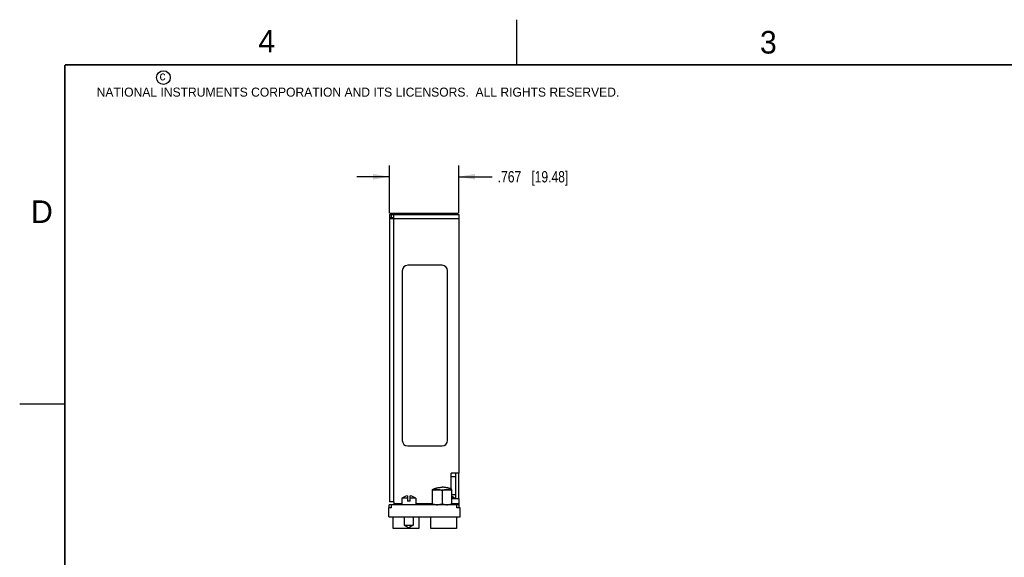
# Model space of a CAD drawing. Header units: inches. Extents: x 0 to 22, y 0 to 17.
# Tile 7 of 15: x 0 to 10.9, y 11 to 17. Entities that reach past the tile are written whole.
import ezdxf

# ---------------------------------------------------------------- set-up
doc = ezdxf.new("R2010")
doc.units = ezdxf.units.IN
doc.header["$LTSCALE"] = 1.21
doc.header["$MEASUREMENT"] = 0
doc.layers.get('0').update_dxf_attribs({"linetype": 'CONTINUOUS'})
doc.layers.add('DIMENSIONS', color=7, linetype='CONTINUOUS')
doc.styles.get("Standard").update_dxf_attribs({"font": 'txt', "width": 0.8})
doc.styles.add('TEXTSTYLE_2', font='txt')
doc.dimstyles.new('DIMSTYLE_1', dxfattribs={"dimtxt": 0.125, "dimasz": 0.18, "dimexe": 0.18, "dimexo": 0.0625, "dimgap": 0.09, "dimtad": 0, "dimtih": 1, "dimtoh": 1, "dimdec": 3, "dimzin": 4, "dimdsep": 46, "dimtxsty": 'STANDARD', "dimblk": '_FILLED', "dimblk1": '_FILLED', "dimblk2": '_FILLED', "dimcen": 0.09, "dimadec": 0, "dimazin": 0, "dimtp": 0.01, "dimtm": 0.01, "dimtfac": 1, "dimtdec": 3, "dimtofl": 0, "dimtmove": 0, "dimatfit": 3, "dimldrblk": '_FILLED', "dimfxl": 1, "dimtolj": 1, "dimtzin": 4, "dimarcsym": 0})

# ---------------------------------------------------------------- blocks, each defined once
blk = doc.blocks.new('_FILLED')
at = {"color": 0, "linetype": 'BYBLOCK'}
blk.add_solid([(0, 0), (-1, 0.174), (-1, -0.174)], dxfattribs=at)
blk = doc.blocks.new('*D3')
at = {"layer": 'DIMENSIONS', "color": 2, "linetype": 'CONTINUOUS'}
for p, q in [((4.089, 14.858), (4.089, 15.387)), ((4.856, 14.858), (4.856, 15.387)), ((4.089, 15.262), (3.729, 15.262)), ((4.856, 15.262), (5.225, 15.262))]:
    blk.add_line(p, q, dxfattribs=at)
at = {"layer": 'DIMENSIONS', "color": 2, "linetype": 'CONTINUOUS', "xscale": 0.18, "yscale": 0.18, "zscale": 0.18}
blk.add_blockref('_FILLED', (4.089, 15.262), dxfattribs=at)
at = {"layer": 'DIMENSIONS', "color": 2, "linetype": 'CONTINUOUS', "xscale": 0.18, "yscale": 0.18, "zscale": 0.18, "rotation": 180}
blk.add_blockref('_FILLED', (4.856, 15.262), dxfattribs=at)
at = {"layer": 'DIMENSIONS', "color": 2, "linetype": 'CONTINUOUS', "insert": (5.287, 15.324), "char_height": 0.125, "width": 1.225, "attachment_point": 1, "line_spacing_factor": 0.9}
blk.add_mtext('.767{\\Ftxt.shx;\\W1.000000;\\H0.125000; }[19.48]', dxfattribs=at)

msp = doc.modelspace()

# ---------------------------------------------------------------- linework, layer by layer
at = {"color": 2, "linetype": 'CONTINUOUS'}
for p, q in [((5.5, 16.5), (5.5, 17)), ((0, 12.75), (0.5, 12.75))]:
    msp.add_line(p, q, dxfattribs=at)
at = {"color": 7, "linetype": 'CONTINUOUS'}
for p, q in [((4.0893, 14.842), (4.0893, 14.806)), ((4.0893, 14.842), (4.8563, 14.842)), ((4.0993, 14.857), (4.0993, 14.842)), ((4.0993, 14.857), (4.8463, 14.857)), ((4.1093, 14.842), (4.1093, 14.806)), ((4.1143, 14.857), (4.1143, 14.842)), ((4.1353, 14.842), (4.1353, 11.662)), ((4.8463, 14.842), (4.8463, 14.857)), ((4.8563, 14.842), (4.8563, 11.982)), ((4.1353, 14.806), (4.0893, 14.806)), ((4.0893, 14.796), (4.0893, 11.662)), ((4.8563, 14.796), (4.0893, 14.796)), ((4.6713, 14.282), (4.2913, 14.282)), ((4.2313, 14.222), (4.2313, 12.342)), ((4.7313, 12.342), (4.7313, 14.222)), ((4.2913, 12.282), (4.6713, 12.282)), ((4.8563, 11.982), (4.7733, 11.982)), ((4.7733, 11.8029), (4.7733, 11.982)), ((4.8193, 11.982), (4.8193, 11.702)), ((4.8553, 11.702), (4.8553, 11.982)), ((4.8193, 11.942), (4.7733, 11.942)), ((4.5641, 11.7973), (4.7806, 11.7973)), ((4.5641, 11.632), (4.5641, 11.7973)), ((4.5641, 11.7973), (4.5641, 11.7973)), ((4.6723, 11.7876), (4.6723, 11.6416)), ((4.7806, 11.7973), (4.7806, 11.7973)), ((4.7806, 11.632), (4.7806, 11.7973)), ((4.1416, 11.662), (4.0893, 11.662)), ((4.1416, 11.632), (4.1416, 11.662)), ((4.2876, 11.7028), (4.2262, 11.7028)), ((4.2262, 11.7028), (4.2262, 11.632)), ((4.2876, 11.7294), (4.2876, 11.6694)), ((4.3191, 11.6694), (4.2876, 11.6694)), ((4.3191, 11.6694), (4.3191, 11.7294)), ((4.3805, 11.7028), (4.3191, 11.7028)), ((4.3805, 11.7028), (4.3805, 11.632)), ((4.8193, 11.742), (4.7806, 11.742)), ((4.7806, 11.705), (4.7823, 11.705)), ((4.7806, 11.702), (4.8563, 11.702)), ((4.7823, 11.705), (4.7823, 11.702)), ((4.8145, 11.7028), (4.7823, 11.7028)), ((4.8563, 11.702), (4.8563, 11.596)), ((4.1076, 11.596), (4.0843, 11.596)), ((4.0843, 11.496), (4.0843, 11.596)), ((4.8563, 11.632), (4.0876, 11.632)), ((4.0876, 11.596), (4.0876, 11.632)), ((4.1076, 11.632), (4.1076, 11.596)), ((4.2262, 11.642), (4.1416, 11.642)), ((4.5641, 11.642), (4.3805, 11.642)), ((4.8563, 11.642), (4.7806, 11.642)), ((4.8363, 11.596), (4.8363, 11.632)), ((4.8723, 11.596), (4.8363, 11.596)), ((4.8723, 11.496), (4.8723, 11.596)), ((4.0843, 11.496), (4.8723, 11.496)), ((4.1243, 11.496), (4.1243, 11.493)), ((4.1243, 11.493), (4.1293, 11.493)), ((4.1293, 11.368), (4.1293, 11.496)), ((4.2541, 11.496), (4.2541, 11.4045)), ((4.3526, 11.496), (4.3526, 11.4045)), ((4.4143, 11.496), (4.4143, 11.368)), ((4.4193, 11.493), (4.4143, 11.493)), ((4.4193, 11.496), (4.4193, 11.493)), ((4.5413, 11.495), (4.4193, 11.495)), ((4.5413, 11.496), (4.5413, 11.493)), ((4.5413, 11.493), (4.5463, 11.493)), ((4.5463, 11.368), (4.5463, 11.496)), ((4.8313, 11.496), (4.8313, 11.368)), ((4.8363, 11.493), (4.8313, 11.493)), ((4.8363, 11.496), (4.8363, 11.493)), ((4.4143, 11.368), (4.1293, 11.368)), ((4.2541, 11.4045), (4.3526, 11.4045)), ((4.2541, 11.4045), (4.3033, 11.3761)), ((4.3526, 11.4045), (4.3033, 11.3761)), ((4.8313, 11.368), (4.5463, 11.368))]:
    msp.add_line(p, q, dxfattribs=at)
at = {"color": 7, "linetype": 'CONTINUOUS', "const_width": 0.02}
for points in [[(0.5, 16.5), (0.5, 0.5)], [(21.5, 16.5), (0.5, 16.5)]]:
    msp.add_lwpolyline(points, dxfattribs=at)
at = {"color": 2, "linetype": 'CONTINUOUS'}
msp.add_circle((1.5893, 16.359), 0.0754, dxfattribs=at)
at = {"color": 7, "linetype": 'CONTINUOUS'}
for centre, radius, start, end in [((4.1353, 14.796), 0.046, 167.30972, 180), ((4.1353, 14.796), 0.01, 105.23775, 180), ((4.2913, 14.222), 0.06, 90, 180), ((4.6713, 14.222), 0.06, 0, 90), ((4.2913, 12.342), 0.06, 180, 270), ((4.6713, 12.342), 0.06, 270, 360), ((4.3033, 11.6086), 0.1218, 97.42819, 129.30765), ((4.3033, 11.6086), 0.1218, 50.69235, 82.57181), ((4.7373, 11.6086), 0.1218, 50.69235, 69.11924)]:
    msp.add_arc(centre, radius, start, end, dxfattribs=at)
for points, knots in [([(4.5641, 11.7973), (4.5645, 11.7978), (4.5651, 11.7985), (4.566, 11.7993), (4.5674, 11.8004), (4.5695, 11.8019), (4.5725, 11.8036), (4.5756, 11.8052), (4.5787, 11.8066), (4.5829, 11.8084), (4.5882, 11.8105), (4.5948, 11.8126), (4.6015, 11.8146), (4.6082, 11.8164), (4.6173, 11.8185), (4.6289, 11.8208), (4.6431, 11.823), (4.6576, 11.8245), (4.6674, 11.8249), (4.6723, 11.8249)], [0, 0, 0, 0, 0.016235, 0.0241235, 0.0319343, 0.0626978, 0.0930982, 0.1233732, 0.1536225, 0.1838882, 0.2445478, 0.3054477, 0.3666229, 0.4280925, 0.4898747, 0.6144456, 0.7405821, 0.8686939, 1, 1, 1, 1]), ([(4.6182, 11.7973), (4.6136, 11.7973), (4.6044, 11.7969), (4.5908, 11.7949), (4.5773, 11.7918), (4.5685, 11.7891), (4.5641, 11.7876)], [0, 0, 0, 0, 0.2488529, 0.4982738, 0.7486028, 1, 1, 1, 1]), ([(4.6723, 11.7876), (4.6679, 11.7891), (4.6591, 11.7918), (4.6456, 11.7949), (4.632, 11.7969), (4.6228, 11.7973), (4.6182, 11.7973)], [0, 0, 0, 0, 0.2513972, 0.5017262, 0.7511471, 1, 1, 1, 1]), ([(4.777, 11.8005), (4.7753, 11.8018), (4.7724, 11.8035), (4.7685, 11.8055), (4.7645, 11.8073), (4.7594, 11.8094), (4.7532, 11.8116), (4.7468, 11.8136), (4.7383, 11.816), (4.7273, 11.8186), (4.714, 11.8211), (4.7004, 11.8231), (4.6865, 11.8245), (4.6771, 11.8249), (4.6723, 11.8249)], [0, 0, 0, 0, 0.0609599, 0.0912434, 0.1215131, 0.1821284, 0.2429473, 0.3040163, 0.3653584, 0.4889178, 0.6137828, 0.7401794, 0.8685275, 1, 1, 1, 1]), ([(4.7265, 11.7973), (4.7219, 11.7973), (4.7127, 11.7969), (4.6991, 11.7949), (4.6856, 11.7918), (4.6767, 11.7891), (4.6723, 11.7876)], [0, 0, 0, 0, 0.2488552, 0.4982773, 0.7486035, 1, 1, 1, 1]), ([(4.7806, 11.7876), (4.7762, 11.7891), (4.7674, 11.7918), (4.7539, 11.7949), (4.7402, 11.7969), (4.7311, 11.7973), (4.7265, 11.7973)], [0, 0, 0, 0, 0.2513965, 0.5017227, 0.7511448, 1, 1, 1, 1]), ([(4.7806, 11.7973), (4.7801, 11.798), (4.7789, 11.7991), (4.7777, 11.8001), (4.777, 11.8005)], [0, 0, 0, 0, 0.5087847, 1, 1, 1, 1]), ([(4.5641, 11.6416), (4.5685, 11.6402), (4.5773, 11.6375), (4.5908, 11.6344), (4.6044, 11.6324), (4.6136, 11.632), (4.6182, 11.632)], [0, 0, 0, 0, 0.2513968, 0.501727, 0.7511471, 1, 1, 1, 1]), ([(4.6182, 11.632), (4.6228, 11.632), (4.632, 11.6324), (4.6456, 11.6344), (4.6591, 11.6375), (4.6679, 11.6402), (4.6723, 11.6416)], [0, 0, 0, 0, 0.2488549, 0.4982757, 0.7486036, 1, 1, 1, 1]), ([(4.6723, 11.6416), (4.6767, 11.6402), (4.6856, 11.6375), (4.6991, 11.6344), (4.7127, 11.6324), (4.7219, 11.632), (4.7265, 11.632)], [0, 0, 0, 0, 0.2513964, 0.5017243, 0.7511451, 1, 1, 1, 1]), ([(4.7265, 11.632), (4.7311, 11.632), (4.7402, 11.6324), (4.7539, 11.6344), (4.7674, 11.6375), (4.7762, 11.6402), (4.7806, 11.6416)], [0, 0, 0, 0, 0.2488549, 0.4982757, 0.7486036, 1, 1, 1, 1])]:
    msp.add_open_spline(points, degree=3, knots=knots, dxfattribs=at)

# ---------------------------------------------------------------- texts
at = {"color": 2, "linetype": 'CONTINUOUS', "attachment_point": 1, "line_spacing_factor": 0.9, "style": 'TEXTSTYLE_2'}
for s, insert, char_height, width in [('4', (2.64, 16.8869), 0.25, 0.25), ('3', (8.1875, 16.875), 0.25, 0.25), ('c', (1.5463, 16.428), 0.1, 0.1), ('NATIONAL INSTRUMENTS CORPORATION AND ITS LICENSORS.  ALL RIGHTS RESERVED.', (0.851, 16.2482), 0.1, 7.3), ('D', (0.125, 15), 0.25, 0.25)]:
    msp.add_mtext(s, dxfattribs=dict(at, insert=insert, char_height=char_height, width=width))

# ---------------------------------------------------------------- dimensions: what is measured, and where the dimension line sits
at = {"layer": 'DIMENSIONS', "color": 2, "linetype": 'CONTINUOUS'}
dim = msp.add_linear_dim(base=(4.0893, 15.2618), p1=(4.8563, 14.8585), p2=(4.0893, 14.8585), angle=180, dimstyle='DIMSTYLE_1', dxfattribs=at)
dim.commit()
dim.dimension.update_dxf_attribs({"geometry": '*D3', "text_midpoint": (5.8997, 15.2618), "dimtype": 160})

doc.saveas('drawing.dxf')
